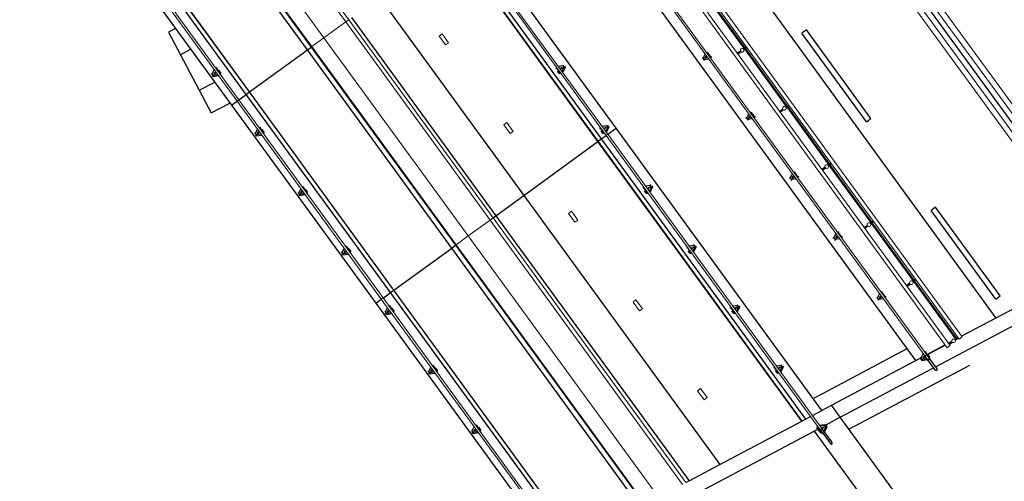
# Model space of a CAD drawing. Header units: metres. Extents: x 102781.1 to 102867.4, y 404261.5 to 404348.4.
# Tile 3 of 11: x 102818.8 to 102845.7, y 404276 to 404288.6. Entities that reach past the tile are written whole.
import ezdxf

# ---------------------------------------------------------------- set-up
doc = ezdxf.new("R2010")
doc.units = ezdxf.units.M
doc.layers.get('0').update_dxf_attribs({"color": 170})
for name, color, linetype, lineweight in [('N-CO-BC-BETONVORM-G', 170, 'Continuous', 25), ('N-CO-BC-BETONVORM-G-1', 170, 'Continuous', 25), ('N-CO-BC-BETONVORM-G-2', 170, 'Continuous', 18), ('N-CO-HC-HOUTVORM-G', 170, 'Continuous', 18), ('N-CO-KC-KUNSTSTOFVORM-G', 170, 'Continuous', 18), ('N-CO-SC-STAALVORM-G', 170, 'Continuous', 25), ('N-CO-SC-STAALVORM-G-2', 170, 'Continuous', 18)]:
    doc.layers.add(name, color=color, linetype=linetype, lineweight=lineweight)

# ---------------------------------------------------------------- blocks, each defined once
blk = doc.blocks.new('AG_SF_Dek - Dek-3897233-N_A_P_')
at = {"layer": 'N-CO-BC-BETONVORM-G-1'}
for p, q in [((23.454, 3.453), (23.454, 3.565)), ((32.934, 3.565), (32.917, 3.453)), ((16.753, 3.453), (23.454, 3.453)), ((23.454, 3.451), (16.753, 3.451)), ((23.454, 3.453), (32.917, 3.453)), ((23.455, 0.941), (23.454, 3.451)), ((32.917, 3.451), (23.454, 3.451)), ((32.559, 0.941), (32.917, 3.451)), ((32.917, 3.453), (32.917, 3.452)), ((16.753, 0.941), (23.455, 0.941)), ((23.455, 0), (23.455, 0.941)), ((23.455, 0.941), (32.559, 0.941)), ((32.424, 0), (32.559, 0.941)), ((16.754, 0), (23.455, 0)), ((23.455, 0), (32.424, 0)), ((23.455, -0.099), (23.455, 0)), ((32.424, 0), (32.41, -0.099)), ((10.053, -1.367), (16.755, -1.367)), ((16.755, -1.497), (10.053, -1.497)), ((16.755, -1.497), (10.053, -1.497)), ((16.754, -3.451), (16.755, -1.497)), ((16.755, -1.497), (16.755, -1.367)), ((16.755, -1.367), (23.456, -1.367)), ((23.456, -1.497), (16.755, -1.497)), ((23.456, -1.497), (16.755, -1.497)), ((23.456, -1.497), (23.456, -1.367)), ((23.456, -1.367), (32.229, -1.367)), ((32.21, -1.497), (23.456, -1.497)), ((23.456, -3.451), (23.456, -1.497)), ((32.21, -1.497), (23.456, -1.497)), ((16.753, -3.453), (10.052, -3.453)), ((16.754, -3.451), (10.053, -3.451)), ((16.753, -3.565), (16.753, -3.453)), ((23.454, -3.453), (16.753, -3.453)), ((23.456, -3.451), (16.754, -3.451)), ((23.454, -3.565), (23.454, -3.453)), ((31.931, -3.453), (23.454, -3.453)), ((31.931, -3.451), (23.456, -3.451))]:
    blk.add_line(p, q, dxfattribs=at)
at = {"layer": 'N-CO-BC-BETONVORM-G-2'}
for p, q in [((16.753, -0.941), (16.753, -0.199)), ((23.455, -0.941), (23.455, -0.199)), ((10.052, -0.941), (16.753, -0.941)), ((16.753, -0.941), (23.455, -0.941)), ((16.753, -1.349), (16.753, -0.941)), ((23.454, -1.349), (23.455, -0.941)), ((23.455, -0.941), (32.29, -0.941)), ((10.052, -1.349), (16.753, -1.349)), ((16.753, -1.349), (23.454, -1.349)), ((23.454, -1.349), (32.232, -1.349))]:
    blk.add_line(p, q, dxfattribs=at)
at = {"layer": 'N-CO-KC-KUNSTSTOFVORM-G'}
for p, q in [((18.571, 1.739), (18.871, 1.739)), ((18.571, 1.639), (18.571, 1.739)), ((18.571, 1.639), (18.871, 1.639)), ((18.871, 1.739), (18.871, 1.639)), ((21.571, 1.739), (21.871, 1.739)), ((21.571, 1.639), (21.571, 1.739)), ((21.571, 1.639), (21.871, 1.639)), ((21.871, 1.739), (21.871, 1.639)), ((24.571, 1.739), (24.871, 1.739)), ((24.571, 1.639), (24.571, 1.739)), ((24.571, 1.639), (24.871, 1.639)), ((24.871, 1.739), (24.871, 1.639)), ((27.571, 1.739), (27.871, 1.739)), ((27.571, 1.639), (27.571, 1.739)), ((27.571, 1.639), (27.871, 1.639)), ((27.871, 1.739), (27.871, 1.639)), ((30.571, 1.739), (30.871, 1.739)), ((30.571, 1.639), (30.571, 1.739)), ((30.571, 1.639), (30.871, 1.639)), ((30.871, 1.739), (30.871, 1.639)), ((10.052, -0.099), (16.754, -0.099)), ((16.754, -0.199), (10.052, -0.199)), ((16.754, -0.099), (23.455, -0.099)), ((16.754, -0.199), (16.754, -0.099)), ((23.455, -0.199), (16.754, -0.199)), ((23.455, -0.099), (32.41, -0.099)), ((23.455, -0.199), (23.455, -0.099)), ((32.396, -0.199), (23.455, -0.199))]:
    blk.add_line(p, q, dxfattribs=at)
at = {"layer": 'N-CO-SC-STAALVORM-G'}
for p, q in [((23.455, 4.065), (16.754, 4.065)), ((23.455, 3.784), (23.455, 4.065)), ((33.005, 4.065), (23.455, 4.065)), ((32.964, 3.78), (33.005, 4.065)), ((16.754, 3.565), (23.455, 3.565)), ((23.455, 3.565), (23.455, 3.727)), ((23.455, 3.565), (32.934, 3.565)), ((32.934, 3.565), (32.956, 3.723)), ((16.754, -3.565), (10.052, -3.565)), ((16.754, -3.817), (16.754, -3.565)), ((23.455, -3.565), (16.754, -3.565)), ((23.455, -3.82), (23.455, -3.565)), ((31.915, -3.565), (23.455, -3.565)), ((16.754, -4.065), (16.754, -3.874)), ((23.455, -4.065), (23.455, -3.877)), ((10.052, -4.065), (16.754, -4.065)), ((16.754, -4.065), (23.455, -4.065)), ((23.455, -4.065), (31.844, -4.065))]:
    blk.add_line(p, q, dxfattribs=at)
blk = doc.blocks.new('Railing - Leuningstijl_Rechts-V73-N_A_P_')
at = {"layer": 'N-CO-BC-BETONVORM-G-1'}
for p, q in [((-0.015, 0.077), (-0.04, 0.088)), ((0.17, 0.025), (0.195, 0.04)), ((0.195, 0.032), (0.195, -0.04)), ((-0.04, -0.088), (-0.04, -0.002)), ((-0.04, -0.088), (-0.015, -0.077)), ((0, -0.128), (-0.04, -0.088)), ((0.195, -0.04), (0.057, -0.113)), ((0.17, -0.025), (0.195, -0.04))]:
    blk.add_line(p, q, dxfattribs=at)
at = {"layer": 'N-CO-SC-STAALVORM-G'}
for p, q in [((0, 0.093), (-0.015, 0.077)), ((-0.015, 0.077), (-0.015, -0.077)), ((0, 0), (0, -0.116)), ((0, 0), (0.028, 0)), ((0.028, 0), (0.049, 0)), ((0.049, 0.01), (0.098, 0.01)), ((0.17, 0.025), (0.057, 0.085)), ((0.057, -0.116), (0.057, 0)), ((0.098, 0.01), (0.128, 0.01)), ((0.128, 0.01), (0.128, -0.01)), ((0.17, -0.025), (0.17, 0.025)), ((-0.015, -0.077), (0, -0.093)), ((0, -0.116), (0, -0.451)), ((0.098, -0.01), (0.049, -0.01)), ((0.057, -0.085), (0.17, -0.025)), ((0.057, -0.451), (0.057, -0.116)), ((0.128, -0.01), (0.098, -0.01))]:
    blk.add_line(p, q, dxfattribs=at)
for points, knots in [([(0.028, -0.132), (0.026, -0.132), (0.021, -0.132), (0.015, -0.13), (0.011, -0.129), (0.008, -0.127), (0.006, -0.126), (0.004, -0.124), (0.002, -0.122), (0.001, -0.12), (0, -0.118), (0, -0.116), (0, -0.116)], [-1, -1, -1, -1, -0.9166667, -0.8333333, -0.7916667, -0.75, -0.7083333, -0.6666667, -0.625, -0.5833333, -0.5416667, -0.5, -0.5, -0.5, -0.5]), ([(0.057, -0.116), (0.057, -0.116), (0.057, -0.118), (0.056, -0.12), (0.055, -0.122), (0.053, -0.124), (0.051, -0.126), (0.049, -0.127), (0.046, -0.129), (0.042, -0.13), (0.036, -0.132), (0.031, -0.132), (0.028, -0.132)], [-0.5, -0.5, -0.5, -0.5, -0.4583333, -0.4166667, -0.375, -0.3333333, -0.2916667, -0.25, -0.2083333, -0.1666667, -0.0833333, 0, 0, 0, 0]), ([(0, -0.451), (0, -0.453), (0, -0.457), (0.001, -0.463), (0.002, -0.47), (0.003, -0.474), (0.005, -0.478), (0.006, -0.482), (0.008, -0.485), (0.01, -0.488), (0.012, -0.491), (0.014, -0.493), (0.016, -0.495), (0.018, -0.497), (0.022, -0.499), (0.026, -0.5), (0.028, -0.5)], [0.5, 0.5, 0.5, 0.5, 0.5416667, 0.5833333, 0.625, 0.6666667, 0.6875, 0.7083333, 0.75, 0.7708333, 0.7916667, 0.8333333, 0.8541667, 0.875, 0.9166667, 1, 1, 1, 1]), ([(0.028, -0.5), (0.031, -0.5), (0.035, -0.499), (0.039, -0.497), (0.041, -0.495), (0.043, -0.493), (0.045, -0.491), (0.047, -0.488), (0.049, -0.485), (0.051, -0.482), (0.052, -0.478), (0.054, -0.474), (0.055, -0.47), (0.056, -0.463), (0.057, -0.457), (0.057, -0.453), (0.057, -0.451)], [0, 0, 0, 0, 0.0833333, 0.125, 0.1458333, 0.1666667, 0.2083333, 0.2291667, 0.25, 0.2916667, 0.3125, 0.3333333, 0.375, 0.4166667, 0.4583333, 0.5, 0.5, 0.5, 0.5])]:
    blk.add_open_spline(points, degree=3, knots=knots, dxfattribs=at)
blk = doc.blocks.new('Railing - Leuningstijl-V99-N_A_P_')
at = {"layer": 'N-CO-BC-BETONVORM-G-1'}
for p, q in [((-0.015, 0.077), (-0.04, 0.088)), ((0.17, 0.025), (0.195, 0.04)), ((-0.04, -0.088), (-0.015, -0.077)), ((0.17, -0.025), (0.195, -0.04))]:
    blk.add_line(p, q, dxfattribs=at)
at = {"layer": 'N-CO-SC-STAALVORM-G'}
for p, q in [((0, 0.093), (-0.015, 0.077)), ((-0.015, 0.077), (-0.015, -0.077)), ((0.049, 0.01), (0.098, 0.01)), ((0.17, 0.025), (0.057, 0.085)), ((0.098, 0.01), (0.128, 0.01)), ((0.128, 0.01), (0.128, -0.01)), ((0.17, -0.025), (0.17, 0.025)), ((-0.015, -0.077), (0, -0.093)), ((0.098, -0.01), (0.049, -0.01)), ((0.057, -0.085), (0.17, -0.025)), ((0.128, -0.01), (0.098, -0.01))]:
    blk.add_line(p, q, dxfattribs=at)
blk = doc.blocks.new('Railing - Leuningstijl-V100-N_A_P_')
at = {"layer": 'N-CO-BC-BETONVORM-G-1'}
for p, q in [((-0.015, 0.077), (-0.04, 0.088)), ((0.17, 0.025), (0.195, 0.04)), ((-0.04, -0.088), (-0.015, -0.077)), ((0.17, -0.025), (0.195, -0.04))]:
    blk.add_line(p, q, dxfattribs=at)
at = {"layer": 'N-CO-SC-STAALVORM-G'}
for p, q in [((0, 0.093), (-0.015, 0.077)), ((-0.015, 0.077), (-0.015, -0.077)), ((0.049, 0.01), (0.098, 0.01)), ((0.17, 0.025), (0.057, 0.085)), ((0.098, 0.01), (0.128, 0.01)), ((0.128, 0.01), (0.128, -0.01)), ((0.17, -0.025), (0.17, 0.025)), ((-0.015, -0.077), (0, -0.093)), ((0.098, -0.01), (0.049, -0.01)), ((0.057, -0.085), (0.17, -0.025)), ((0.128, -0.01), (0.098, -0.01))]:
    blk.add_line(p, q, dxfattribs=at)
blk = doc.blocks.new('Railing - Leuningstijl-V101-N_A_P_')
at = {"layer": 'N-CO-BC-BETONVORM-G-1'}
for p, q in [((-0.015, 0.077), (-0.04, 0.088)), ((0.17, 0.025), (0.195, 0.04)), ((-0.04, -0.088), (-0.015, -0.077)), ((0.17, -0.025), (0.195, -0.04))]:
    blk.add_line(p, q, dxfattribs=at)
at = {"layer": 'N-CO-SC-STAALVORM-G'}
for p, q in [((0, 0.093), (-0.015, 0.077)), ((-0.015, 0.077), (-0.015, -0.077)), ((0.049, 0.01), (0.098, 0.01)), ((0.17, 0.025), (0.057, 0.085)), ((0.098, 0.01), (0.128, 0.01)), ((0.128, 0.01), (0.128, -0.01)), ((0.17, -0.025), (0.17, 0.025)), ((-0.015, -0.077), (0, -0.093)), ((0.098, -0.01), (0.049, -0.01)), ((0.057, -0.085), (0.17, -0.025)), ((0.128, -0.01), (0.098, -0.01))]:
    blk.add_line(p, q, dxfattribs=at)
blk = doc.blocks.new('Railing - Leuningstijl-V102-N_A_P_')
at = {"layer": 'N-CO-BC-BETONVORM-G-1'}
for p, q in [((-0.015, 0.077), (-0.04, 0.088)), ((0.17, 0.025), (0.195, 0.04)), ((-0.04, -0.088), (-0.015, -0.077)), ((0.17, -0.025), (0.195, -0.04))]:
    blk.add_line(p, q, dxfattribs=at)
at = {"layer": 'N-CO-SC-STAALVORM-G'}
for p, q in [((0, 0.093), (-0.015, 0.077)), ((-0.015, 0.077), (-0.015, -0.077)), ((0.048, 0.01), (0.098, 0.01)), ((0.17, 0.025), (0.057, 0.085)), ((0.098, 0.01), (0.128, 0.01)), ((0.128, 0.01), (0.128, -0.01)), ((0.17, -0.025), (0.17, 0.025)), ((-0.015, -0.077), (0, -0.093)), ((0.098, -0.01), (0.048, -0.01)), ((0.057, -0.085), (0.17, -0.025)), ((0.128, -0.01), (0.098, -0.01))]:
    blk.add_line(p, q, dxfattribs=at)
blk = doc.blocks.new('Railing - Leuningstijl-V103-N_A_P_')
at = {"layer": 'N-CO-BC-BETONVORM-G-1'}
for p, q in [((-0.015, 0.077), (-0.04, 0.088)), ((0.17, 0.025), (0.195, 0.04)), ((-0.04, -0.088), (-0.015, -0.077)), ((0.17, -0.025), (0.195, -0.04))]:
    blk.add_line(p, q, dxfattribs=at)
at = {"layer": 'N-CO-SC-STAALVORM-G'}
for p, q in [((0, 0.093), (-0.015, 0.077)), ((-0.015, 0.077), (-0.015, -0.077)), ((0.048, 0.01), (0.098, 0.01)), ((0.17, 0.025), (0.057, 0.085)), ((0.098, 0.01), (0.128, 0.01)), ((0.128, 0.01), (0.128, -0.01)), ((0.17, -0.025), (0.17, 0.025)), ((-0.015, -0.077), (0, -0.093)), ((0.098, -0.01), (0.048, -0.01)), ((0.057, -0.085), (0.17, -0.025)), ((0.128, -0.01), (0.098, -0.01))]:
    blk.add_line(p, q, dxfattribs=at)
blk = doc.blocks.new('Railing - Railing-4101451-N_A_P_')
at = {"layer": 'N-CO-SC-STAALVORM-G-2'}
for p, q in [((-1.694, 20.482), (-66.543, 20.482)), ((-1.694, 20.482), (-1.694, 20.434)), ((-66.543, 20.425), (-1.694, 20.425))]:
    blk.add_line(p, q, dxfattribs=at)
at = {"extrusion": (0, 0, -1), "zscale": -1, "rotation": 270.0000000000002}
for name, p in [('Railing - Leuningstijl-V99-N_A_P_', (11.827, 20.482)), ('Railing - Leuningstijl-V100-N_A_P_', (9.8, 20.482)), ('Railing - Leuningstijl-V101-N_A_P_', (7.774, 20.482)), ('Railing - Leuningstijl-V102-N_A_P_', (5.747, 20.482)), ('Railing - Leuningstijl-V103-N_A_P_', (3.721, 20.482)), ('Railing - Leuningstijl_Rechts-V73-N_A_P_', (1.694, 20.482))]:
    blk.add_blockref(name, p, dxfattribs=at)
blk = doc.blocks.new('Railing - Leuningstijl-V118-N_A_P_')
at = {"layer": 'N-CO-BC-BETONVORM-G-1'}
for p, q in [((-0.015, 0.077), (-0.04, 0.088)), ((-0.04, -0.088), (-0.04, 0)), ((0.17, 0.025), (0.195, 0.04)), ((-0.04, -0.088), (-0.015, -0.077)), ((0, -0.128), (-0.04, -0.088)), ((0.195, -0.04), (0.057, -0.114)), ((0.17, -0.025), (0.195, -0.04)), ((0.195, 0), (0.195, -0.04))]:
    blk.add_line(p, q, dxfattribs=at)
at = {"layer": 'N-CO-SC-STAALVORM-G'}
for p, q in [((0, 0.093), (-0.015, 0.077)), ((-0.015, 0.077), (-0.015, -0.077)), ((0.17, 0.025), (0.057, 0.085)), ((0.057, 0.01), (0.098, 0.01)), ((0.098, 0.01), (0.128, 0.01)), ((0.128, 0.01), (0.128, -0.01)), ((0.17, -0.025), (0.17, 0.025)), ((-0.015, -0.077), (0, -0.093)), ((0.098, -0.01), (0.057, -0.01)), ((0.057, -0.085), (0.17, -0.025)), ((0.128, -0.01), (0.098, -0.01))]:
    blk.add_line(p, q, dxfattribs=at)
blk = doc.blocks.new('Railing - Leuningstijl-4129790-N_A_P_')
at = {"layer": 'N-CO-BC-BETONVORM-G-1'}
for p, q in [((-0.015, 0.077), (-0.04, 0.088)), ((-0.04, -0.088), (-0.04, 0)), ((0.17, 0.025), (0.195, 0.04)), ((-0.04, -0.088), (-0.015, -0.077)), ((0, -0.128), (-0.04, -0.088)), ((0.195, -0.04), (0.057, -0.113)), ((0.17, -0.025), (0.195, -0.04)), ((0.195, 0), (0.195, -0.04))]:
    blk.add_line(p, q, dxfattribs=at)
at = {"layer": 'N-CO-SC-STAALVORM-G'}
for p, q in [((0, 0.093), (-0.015, 0.077)), ((-0.015, 0.077), (-0.015, -0.077)), ((0.17, 0.025), (0.057, 0.085)), ((0.057, 0.01), (0.098, 0.01)), ((0.098, 0.01), (0.128, 0.01)), ((0.128, 0.01), (0.128, -0.01)), ((0.17, -0.025), (0.17, 0.025)), ((-0.015, -0.077), (0, -0.093)), ((0.098, -0.01), (0.057, -0.01)), ((0.057, -0.085), (0.17, -0.025)), ((0.128, -0.01), (0.098, -0.01))]:
    blk.add_line(p, q, dxfattribs=at)
blk = doc.blocks.new('Railing - Leuningstijl-V119-N_A_P_')
at = {"layer": 'N-CO-BC-BETONVORM-G-1'}
for p, q in [((-0.015, 0.077), (-0.04, 0.088)), ((-0.04, -0.088), (-0.04, 0.001)), ((0.17, 0.025), (0.195, 0.04)), ((0.195, 0.001), (0.195, -0.04)), ((-0.04, -0.088), (-0.015, -0.077)), ((0, -0.128), (-0.04, -0.088)), ((0.195, -0.04), (0.057, -0.114)), ((0.17, -0.025), (0.195, -0.04))]:
    blk.add_line(p, q, dxfattribs=at)
at = {"layer": 'N-CO-SC-STAALVORM-G'}
for p, q in [((0, 0.093), (-0.015, 0.077)), ((-0.015, 0.077), (-0.015, -0.077)), ((0.17, 0.025), (0.057, 0.085)), ((0.057, 0.01), (0.098, 0.01)), ((0.098, 0.01), (0.128, 0.01)), ((0.128, 0.01), (0.128, -0.01)), ((0.17, -0.025), (0.17, 0.025)), ((-0.015, -0.077), (0, -0.093)), ((0.098, -0.01), (0.057, -0.01)), ((0.057, -0.085), (0.17, -0.025)), ((0.128, -0.01), (0.098, -0.01))]:
    blk.add_line(p, q, dxfattribs=at)
blk = doc.blocks.new('Railing - Leuningstijl-V120-N_A_P_')
at = {"layer": 'N-CO-BC-BETONVORM-G-1'}
for p, q in [((-0.015, 0.077), (-0.04, 0.088)), ((-0.04, -0.088), (-0.04, 0)), ((0.17, 0.025), (0.195, 0.04)), ((-0.04, -0.088), (-0.015, -0.077)), ((0, -0.128), (-0.04, -0.088)), ((0.195, -0.04), (0.057, -0.113)), ((0.17, -0.025), (0.195, -0.04)), ((0.195, 0), (0.195, -0.04))]:
    blk.add_line(p, q, dxfattribs=at)
at = {"layer": 'N-CO-SC-STAALVORM-G'}
for p, q in [((0, 0.093), (-0.015, 0.077)), ((-0.015, 0.077), (-0.015, -0.077)), ((0.17, 0.025), (0.057, 0.085)), ((0.057, 0.01), (0.098, 0.01)), ((0.098, 0.01), (0.128, 0.01)), ((0.128, 0.01), (0.128, -0.01)), ((0.17, -0.025), (0.17, 0.025)), ((-0.015, -0.077), (0, -0.093)), ((0.098, -0.01), (0.057, -0.01)), ((0.057, -0.085), (0.17, -0.025)), ((0.128, -0.01), (0.098, -0.01))]:
    blk.add_line(p, q, dxfattribs=at)
blk = doc.blocks.new('Railing - Leuningstijl-V121-N_A_P_')
at = {"layer": 'N-CO-BC-BETONVORM-G-1'}
for p, q in [((-0.015, 0.077), (-0.04, 0.088)), ((-0.04, -0.088), (-0.04, 0)), ((0.17, 0.025), (0.195, 0.04)), ((-0.04, -0.088), (-0.015, -0.077)), ((0, -0.128), (-0.04, -0.088)), ((0.195, -0.04), (0.057, -0.114)), ((0.17, -0.025), (0.195, -0.04)), ((0.195, 0), (0.195, -0.04))]:
    blk.add_line(p, q, dxfattribs=at)
at = {"layer": 'N-CO-SC-STAALVORM-G'}
for p, q in [((0, 0.093), (-0.015, 0.077)), ((-0.015, 0.077), (-0.015, -0.077)), ((0.17, 0.025), (0.057, 0.085)), ((0.057, 0.01), (0.098, 0.01)), ((0.098, 0.01), (0.128, 0.01)), ((0.128, 0.01), (0.128, -0.01)), ((0.17, -0.025), (0.17, 0.025)), ((-0.015, -0.077), (0, -0.093)), ((0.098, -0.01), (0.057, -0.01)), ((0.057, -0.085), (0.17, -0.025)), ((0.128, -0.01), (0.098, -0.01))]:
    blk.add_line(p, q, dxfattribs=at)
blk = doc.blocks.new('Railing - Railing-4122559-N_A_P_')
at = {"layer": 'N-CO-SC-STAALVORM-G-2'}
for p, q in [((-18.404, 9.38), (-25.105, 9.38)), ((-25.105, 9.323), (-18.404, 9.323)), ((-11.703, 9.38), (-18.404, 9.38)), ((-18.404, 9.323), (-11.703, 9.323)), ((-3.279, 9.38), (-11.703, 9.38)), ((-11.703, 9.323), (-3.279, 9.323))]:
    blk.add_line(p, q, dxfattribs=at)
for centre, ratio, start_param, end_param in [((-18.404, 9.351), 0.010363, 5.759594, 6.283186), ((-18.404, 9.351), 0.010363, 5.497795, 5.759586), ((-18.404, 9.351), 0.010363, 5.235994, 5.497787), ((-18.404, 9.351), 0.010363, 4.974192, 5.235988), ((-18.404, 9.351), 0.010363, 4.45059, 4.974188), ((-18.404, 9.351), 0.010363, 4.18879, 4.450586), ((-18.404, 9.351), 0.010363, 3.926991, 4.188784), ((-18.404, 9.351), 0.010363, 3.665191, 3.926983), ((-18.404, 9.351), 0.010363, 3.141593, 3.665184), ((-11.703, 9.351), 0.015545, 5.759594, 6.283185), ((-11.703, 9.351), 0.015545, 5.497795, 5.759586), ((-11.703, 9.351), 0.015545, 3.665191, 3.926983), ((-11.703, 9.351), 0.015545, 3.141593, 3.665184), ((-11.703, 9.351), 0.015545, 5.235994, 5.497787), ((-11.703, 9.351), 0.015545, 4.974192, 5.235988), ((-11.703, 9.351), 0.015545, 4.45059, 4.974188), ((-11.703, 9.351), 0.015545, 4.18879, 4.450586), ((-11.703, 9.351), 0.015545, 3.926991, 4.188784)]:
    blk.add_ellipse(centre, major_axis=(0, 0.0285), ratio=ratio, start_param=start_param, end_param=end_param, dxfattribs=at)
at = {"extrusion": (0, 0, -1), "zscale": -1, "rotation": 270.0000000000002}
for name, p in [('Railing - Leuningstijl-V118-N_A_P_', (19.379, 9.38)), ('Railing - Leuningstijl-4129790-N_A_P_', (17.366, 9.38)), ('Railing - Leuningstijl-4129790-N_A_P_', (15.354, 9.38)), ('Railing - Leuningstijl-V119-N_A_P_', (13.341, 9.38)), ('Railing - Leuningstijl-V120-N_A_P_', (11.329, 9.38)), ('Railing - Leuningstijl-V121-N_A_P_', (9.316, 9.38)), ('Railing - Leuningstijl-4129790-N_A_P_', (7.304, 9.38))]:
    blk.add_blockref(name, p, dxfattribs=at)
blk = doc.blocks.new('AG_SF_Dek rijbaan - AG_SF_Dek rijbaan-3757014-N_A_P_')
at = {"layer": 'N-CO-BC-BETONVORM-G-1'}
for p, q in [((0, 64.848), (0, 0)), ((0.3, 64.806), (3.5, 64.349)), ((3.5, -0.5), (3.5, 64.349)), ((3.5, 64.349), (4.55, 64.198)), ((4.65, 64.184), (4.695, 64.178)), ((4.696, 64.158), (4.696, 62.213)), ((4.72, 64.158), (4.72, 62.213)), ((4.849, 64.156), (4.95, 64.141)), ((5.05, 64.127), (5.581, 64.051)), ((3.2, 63.926), (3.05, 63.926)), ((3.05, 63.926), (3.05, 60.926)), ((3.2, 63.926), (3.2, 60.926)), ((5.815, 64.018), (5.95, 63.998)), ((5.95, 63.998), (5.95, -0.85)), ((4.696, 62.194), (4.696, 60.249)), ((4.72, 62.194), (4.72, 60.249)), ((3.05, 60.926), (3.2, 60.926)), ((4.696, 60.229), (4.696, 58.284)), ((4.72, 60.229), (4.72, 58.284)), ((4.696, 58.265), (4.696, 56.32)), ((4.72, 58.265), (4.72, 56.32)), ((3.2, 57.926), (3.05, 57.926)), ((3.05, 57.926), (3.05, 54.926)), ((3.2, 57.926), (3.2, 54.926)), ((4.696, 56.301), (4.696, 54.355)), ((4.72, 56.301), (4.72, 54.355)), ((3.05, 54.926), (3.2, 54.926)), ((4.696, 54.336), (4.696, 52.391)), ((4.72, 54.336), (4.72, 52.391))]:
    blk.add_line(p, q, dxfattribs=at)
at = {"layer": 'N-CO-HC-HOUTVORM-G'}
for p, q in [((4.55, 64.218), (4.55, -0.731)), ((4.55, 64.218), (4.65, 64.218)), ((4.65, 64.218), (4.65, -0.731)), ((4.95, 64.218), (5.05, 64.218)), ((4.95, -0.731), (4.95, 64.218)), ((5.05, -0.731), (5.05, 64.218))]:
    blk.add_line(p, q, dxfattribs=at)
for centre, start, end in [((4.8, 64.168), 90, 180), ((4.8, 64.168), 180, 270), ((4.8, 64.168), 0, 90), ((4.8, 64.168), 270, 0), ((4.8, 62.203), 90, 180), ((4.8, 62.203), 180, 270), ((4.8, 62.203), 0, 90), ((4.8, 62.203), 270, 0), ((4.8, 60.239), 90, 180), ((4.8, 60.239), 270, 0), ((4.8, 58.275), 90, 180), ((4.8, 58.275), 180, 270), ((4.8, 58.275), 0, 90), ((4.8, 58.275), 270, 0), ((4.8, 56.31), 180, 270), ((4.8, 56.31), 270, 360), ((4.8, 54.346), 270, 0)]:
    blk.add_arc(centre, 0.05, start, end, dxfattribs=at)
for centre, major_axis, start_param, end_param in [((4.8, 60.239), (-0.0191, 0.0462), 1.178091, 2.748887), ((4.8, 60.239), (0.0406, 0.0292), 5.658669, 7.229465), ((4.8, 56.31), (-0.008, 0.0494), 6.122323, 7.693119), ((4.8, 56.31), (0.0191, 0.0462), 5.105091, 6.675888), ((4.8, 54.346), (0, 0.05), 0.000022, 1.570818), ((4.8, 54.346), (0.0191, 0.0462), 5.105066, 6.675862), ((4.8, 54.346), (-0.0236, 0.0441), 1.07943, 2.650227)]:
    blk.add_ellipse(centre, major_axis=major_axis, ratio=1, start_param=start_param, end_param=end_param, dxfattribs=at)
at = {"layer": 'N-CO-KC-KUNSTSTOFVORM-G'}
for p, q in [((-0.3, 64.891), (-0.3, 0.043)), ((-0.15, 64.87), (-0.15, 0.021)), ((0.15, 64.827), (0.15, -0.021)), ((0.3, 64.806), (0.3, -0.043))]:
    blk.add_line(p, q, dxfattribs=at)
at = {"layer": 'N-CO-SC-STAALVORM-G'}
for p, q in [((4.554, 64.178), (4.55, 64.178)), ((4.55, 64.158), (4.554, 64.158)), ((4.752, 64.178), (4.65, 64.178)), ((4.65, 64.158), (4.752, 64.158)), ((4.95, 64.178), (4.849, 64.178)), ((4.849, 64.158), (4.95, 64.158)), ((5.05, 64.178), (5.05, 64.178)), ((5.05, 64.158), (5.05, 64.158)), ((4.752, 62.213), (4.65, 62.213)), ((4.65, 62.193), (4.752, 62.193)), ((4.95, 62.213), (4.849, 62.213)), ((4.849, 62.193), (4.95, 62.193)), ((5.05, 62.213), (5.05, 62.213)), ((5.05, 62.193), (5.05, 62.193)), ((4.554, 60.249), (4.55, 60.249)), ((4.55, 60.229), (4.554, 60.229)), ((4.752, 60.249), (4.65, 60.249)), ((4.65, 60.229), (4.752, 60.229)), ((4.95, 60.249), (4.849, 60.249)), ((4.849, 60.229), (4.95, 60.229)), ((5.05, 60.249), (5.05, 60.249)), ((5.05, 60.229), (5.05, 60.229)), ((4.554, 58.285), (4.55, 58.285)), ((4.55, 58.265), (4.554, 58.265)), ((4.752, 58.285), (4.65, 58.285)), ((4.65, 58.265), (4.752, 58.265)), ((4.95, 58.285), (4.849, 58.285)), ((4.849, 58.265), (4.95, 58.265)), ((5.05, 58.285), (5.05, 58.285)), ((5.05, 58.265), (5.05, 58.265)), ((4.554, 56.32), (4.55, 56.32)), ((4.55, 56.3), (4.554, 56.3)), ((4.752, 56.32), (4.65, 56.32)), ((4.65, 56.3), (4.752, 56.3)), ((4.95, 56.32), (4.849, 56.32)), ((4.849, 56.3), (4.95, 56.3)), ((5.05, 56.32), (5.05, 56.32)), ((5.05, 56.3), (5.05, 56.3)), ((4.554, 54.356), (4.55, 54.356)), ((4.55, 54.336), (4.554, 54.336)), ((4.752, 54.356), (4.65, 54.356)), ((4.65, 54.336), (4.752, 54.336)), ((4.95, 54.356), (4.849, 54.356)), ((4.849, 54.336), (4.95, 54.336)), ((5.05, 54.356), (5.05, 54.356)), ((5.05, 54.336), (5.05, 54.336))]:
    blk.add_line(p, q, dxfattribs=at)
blk = doc.blocks.new('Railing - Leuningstijl_Rechts-V124-N_A_P_')
at = {"layer": 'N-CO-BC-BETONVORM-G-1'}
for p, q in [((-0.04, 0.088), (0, 0.128)), ((-0.015, 0.077), (-0.04, 0.088)), ((-0.04, -0.088), (-0.04, 0.088)), ((0.057, 0.113), (0.195, 0.04)), ((0.17, 0.025), (0.195, 0.04)), ((0.195, 0.04), (0.195, -0.04)), ((-0.04, -0.088), (-0.015, -0.077)), ((0, -0.128), (-0.04, -0.088)), ((0.195, -0.04), (0.057, -0.113)), ((0.17, -0.025), (0.195, -0.04))]:
    blk.add_line(p, q, dxfattribs=at)
at = {"layer": 'N-CO-SC-STAALVORM-G'}
for p, q in [((0, 0.093), (-0.015, 0.077)), ((-0.015, 0.077), (-0.015, -0.077)), ((0, 0), (0, -0.116)), ((0.17, 0.025), (0.057, 0.085)), ((0.057, 0.01), (0.098, 0.01)), ((0.057, -0.116), (0.057, 0)), ((0.098, 0.01), (0.128, 0.01)), ((0.128, 0.01), (0.128, -0.01)), ((0.17, -0.025), (0.17, 0.025)), ((-0.015, -0.077), (0, -0.093)), ((0, -0.116), (0, -0.451)), ((0.098, -0.01), (0.049, -0.01)), ((0.057, -0.085), (0.17, -0.025)), ((0.057, -0.451), (0.057, -0.116)), ((0.128, -0.01), (0.098, -0.01))]:
    blk.add_line(p, q, dxfattribs=at)
for points, knots in [([(0.028, -0.132), (0.026, -0.132), (0.021, -0.132), (0.015, -0.13), (0.011, -0.129), (0.008, -0.127), (0.006, -0.126), (0.004, -0.124), (0.002, -0.122), (0.001, -0.12), (0, -0.118), (0, -0.116), (0, -0.116)], [-1, -1, -1, -1, -0.9166667, -0.8333333, -0.7916667, -0.75, -0.7083333, -0.6666667, -0.625, -0.5833333, -0.5416667, -0.5, -0.5, -0.5, -0.5]), ([(0.057, -0.116), (0.057, -0.116), (0.057, -0.118), (0.056, -0.12), (0.055, -0.122), (0.053, -0.124), (0.051, -0.126), (0.049, -0.127), (0.046, -0.129), (0.042, -0.13), (0.036, -0.132), (0.031, -0.132), (0.028, -0.132)], [-0.5, -0.5, -0.5, -0.5, -0.4583333, -0.4166667, -0.375, -0.3333333, -0.2916667, -0.25, -0.2083333, -0.1666667, -0.0833333, 0, 0, 0, 0]), ([(0, -0.451), (0, -0.453), (0, -0.457), (0.001, -0.463), (0.002, -0.47), (0.003, -0.474), (0.005, -0.478), (0.006, -0.482), (0.008, -0.485), (0.01, -0.488), (0.012, -0.491), (0.014, -0.493), (0.016, -0.495), (0.018, -0.497), (0.022, -0.499), (0.026, -0.5), (0.028, -0.5)], [0.5, 0.5, 0.5, 0.5, 0.5416667, 0.5833333, 0.625, 0.6666667, 0.6875, 0.7083333, 0.75, 0.7708333, 0.7916667, 0.8333333, 0.8541667, 0.875, 0.9166667, 1, 1, 1, 1]), ([(0.028, -0.5), (0.031, -0.5), (0.035, -0.499), (0.039, -0.497), (0.041, -0.495), (0.043, -0.493), (0.045, -0.491), (0.047, -0.488), (0.049, -0.485), (0.051, -0.482), (0.052, -0.478), (0.054, -0.474), (0.055, -0.47), (0.056, -0.463), (0.057, -0.457), (0.057, -0.453), (0.057, -0.451)], [0, 0, 0, 0, 0.0833333, 0.125, 0.1458333, 0.1666667, 0.2083333, 0.2291667, 0.25, 0.2916667, 0.3125, 0.3333333, 0.375, 0.4166667, 0.4583333, 0.5, 0.5, 0.5, 0.5])]:
    blk.add_open_spline(points, degree=3, knots=knots, dxfattribs=at)
blk = doc.blocks.new('Railing - Leuningstijl-V143-N_A_P_')
at = {"layer": 'N-CO-BC-BETONVORM-G-1'}
for p, q in [((-0.015, 0.077), (-0.04, 0.088)), ((0.17, 0.025), (0.195, 0.04)), ((0.195, 0), (0.195, -0.04)), ((-0.04, -0.088), (-0.04, 0)), ((-0.04, -0.088), (-0.015, -0.077)), ((0, -0.128), (-0.04, -0.088)), ((0.195, -0.04), (0.057, -0.114)), ((0.17, -0.025), (0.195, -0.04))]:
    blk.add_line(p, q, dxfattribs=at)
at = {"layer": 'N-CO-SC-STAALVORM-G'}
for p, q in [((0, 0.093), (-0.015, 0.077)), ((-0.015, 0.077), (-0.015, -0.077)), ((0.17, 0.025), (0.057, 0.085)), ((0.057, 0.01), (0.098, 0.01)), ((0.098, 0.01), (0.128, 0.01)), ((0.128, 0.01), (0.128, -0.01)), ((0.17, -0.025), (0.17, 0.025)), ((-0.015, -0.077), (0, -0.093)), ((0.098, -0.01), (0.057, -0.01)), ((0.057, -0.085), (0.17, -0.025)), ((0.128, -0.01), (0.098, -0.01))]:
    blk.add_line(p, q, dxfattribs=at)
blk = doc.blocks.new('Railing - Leuningstijl-V144-N_A_P_')
at = {"layer": 'N-CO-BC-BETONVORM-G-1'}
for p, q in [((-0.015, 0.077), (-0.04, 0.088)), ((0.17, 0.025), (0.195, 0.04)), ((0.195, 0), (0.195, -0.04)), ((-0.04, -0.088), (-0.04, 0)), ((-0.04, -0.088), (-0.015, -0.077)), ((0, -0.128), (-0.04, -0.088)), ((0.195, -0.04), (0.057, -0.113)), ((0.17, -0.025), (0.195, -0.04))]:
    blk.add_line(p, q, dxfattribs=at)
at = {"layer": 'N-CO-SC-STAALVORM-G'}
for p, q in [((0, 0.093), (-0.015, 0.077)), ((-0.015, 0.077), (-0.015, -0.077)), ((0.17, 0.025), (0.057, 0.085)), ((0.057, 0.01), (0.098, 0.01)), ((0.098, 0.01), (0.128, 0.01)), ((0.128, 0.01), (0.128, -0.01)), ((0.17, -0.025), (0.17, 0.025)), ((-0.015, -0.077), (0, -0.093)), ((0.098, -0.01), (0.057, -0.01)), ((0.057, -0.085), (0.17, -0.025)), ((0.128, -0.01), (0.098, -0.01))]:
    blk.add_line(p, q, dxfattribs=at)
blk = doc.blocks.new('Railing - Leuningstijl-V145-N_A_P_')
at = {"layer": 'N-CO-BC-BETONVORM-G-1'}
for p, q in [((-0.015, 0.077), (-0.04, 0.088)), ((0.17, 0.025), (0.195, 0.04)), ((0.195, 0), (0.195, -0.04)), ((-0.04, -0.088), (-0.04, 0)), ((-0.04, -0.088), (-0.015, -0.077)), ((0, -0.128), (-0.04, -0.088)), ((0.195, -0.04), (0.057, -0.114)), ((0.17, -0.025), (0.195, -0.04))]:
    blk.add_line(p, q, dxfattribs=at)
at = {"layer": 'N-CO-SC-STAALVORM-G'}
for p, q in [((0, 0.093), (-0.015, 0.077)), ((-0.015, 0.077), (-0.015, -0.077)), ((0.17, 0.025), (0.057, 0.085)), ((0.057, 0.01), (0.098, 0.01)), ((0.098, 0.01), (0.128, 0.01)), ((0.128, 0.01), (0.128, -0.01)), ((0.17, -0.025), (0.17, 0.025)), ((-0.015, -0.077), (0, -0.093)), ((0.098, -0.01), (0.057, -0.01)), ((0.057, -0.085), (0.17, -0.025)), ((0.128, -0.01), (0.098, -0.01))]:
    blk.add_line(p, q, dxfattribs=at)
blk = doc.blocks.new('Railing - Leuningstijl-V146-N_A_P_')
at = {"layer": 'N-CO-BC-BETONVORM-G-1'}
for p, q in [((-0.015, 0.077), (-0.04, 0.088)), ((0.17, 0.025), (0.195, 0.04)), ((0.195, 0), (0.195, -0.04)), ((-0.04, -0.088), (-0.04, 0)), ((-0.04, -0.088), (-0.015, -0.077)), ((0, -0.128), (-0.04, -0.088)), ((0.195, -0.04), (0.057, -0.114)), ((0.17, -0.025), (0.195, -0.04))]:
    blk.add_line(p, q, dxfattribs=at)
at = {"layer": 'N-CO-SC-STAALVORM-G'}
for p, q in [((0, 0.093), (-0.015, 0.077)), ((-0.015, 0.077), (-0.015, -0.077)), ((0.17, 0.025), (0.057, 0.085)), ((0.057, 0.01), (0.098, 0.01)), ((0.098, 0.01), (0.128, 0.01)), ((0.128, 0.01), (0.128, -0.01)), ((0.17, -0.025), (0.17, 0.025)), ((-0.015, -0.077), (0, -0.093)), ((0.098, -0.01), (0.057, -0.01)), ((0.057, -0.085), (0.17, -0.025)), ((0.128, -0.01), (0.098, -0.01))]:
    blk.add_line(p, q, dxfattribs=at)
blk = doc.blocks.new('Railing - Leuningstijl-V142-N_A_P_')
at = {"layer": 'N-CO-BC-BETONVORM-G-1'}
for p, q in [((-0.015, 0.077), (-0.04, 0.088)), ((0.17, 0.025), (0.195, 0.04)), ((0.195, 0), (0.195, -0.04)), ((-0.04, -0.088), (-0.04, 0)), ((-0.04, -0.088), (-0.015, -0.077)), ((0, -0.128), (-0.04, -0.088)), ((0.195, -0.04), (0.057, -0.113)), ((0.17, -0.025), (0.195, -0.04))]:
    blk.add_line(p, q, dxfattribs=at)
at = {"layer": 'N-CO-SC-STAALVORM-G'}
for p, q in [((0, 0.093), (-0.015, 0.077)), ((-0.015, 0.077), (-0.015, -0.077)), ((0.17, 0.025), (0.057, 0.085)), ((0.057, 0.01), (0.098, 0.01)), ((0.098, 0.01), (0.128, 0.01)), ((0.128, 0.01), (0.128, -0.01)), ((0.17, -0.025), (0.17, 0.025)), ((-0.015, -0.077), (0, -0.093)), ((0.098, -0.01), (0.057, -0.01)), ((0.057, -0.085), (0.17, -0.025)), ((0.128, -0.01), (0.098, -0.01))]:
    blk.add_line(p, q, dxfattribs=at)
blk = doc.blocks.new('Railing - Railing-4187248-N_A_P_')
at = {"layer": 'N-CO-SC-STAALVORM-G-2'}
for p, q in [((-11.706, 16.983), (-18.407, 16.983)), ((-1.754, 16.983), (-11.706, 16.983)), ((-18.407, 16.926), (-11.706, 16.926)), ((-11.706, 16.926), (-1.754, 16.926))]:
    blk.add_line(p, q, dxfattribs=at)
at = {"layer": 'N-CO-SC-STAALVORM-G-2', "flags": 128}
blk.add_lwpolyline([(-1.754, 16.983), (-1.754, 16.982), (-1.754, 16.98), (-1.754, 16.975), (-1.754, 16.969), (-1.754, 16.962), (-1.754, 16.955), (-1.754, 16.948), (-1.754, 16.941), (-1.754, 16.935), (-1.754, 16.93), (-1.754, 16.927), (-1.754, 16.926)], dxfattribs=at)
at = {"layer": 'N-CO-SC-STAALVORM-G-2'}
for start_param, end_param in [(5.759594, 6.283185), (5.497795, 5.759587), (5.235994, 5.497787), (4.974192, 5.235988), (4.45059, 4.974188), (3.141593, 3.665184), (4.18879, 4.450586), (3.926991, 4.188784), (3.665192, 3.926983)]:
    blk.add_ellipse((-11.706, 16.955), major_axis=(0, 0.0285), ratio=0.015545, start_param=start_param, end_param=end_param, dxfattribs=at)
at = {"rotation": 89.99999999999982}
for name, p in [('Railing - Leuningstijl-V143-N_A_P_', (-13.913, 16.926)), ('Railing - Leuningstijl-V144-N_A_P_', (-11.887, 16.926)), ('Railing - Leuningstijl-V145-N_A_P_', (-9.86, 16.926)), ('Railing - Leuningstijl-V146-N_A_P_', (-7.834, 16.926)), ('Railing - Leuningstijl-V142-N_A_P_', (-5.807, 16.926)), ('Railing - Leuningstijl-V142-N_A_P_', (-3.781, 16.926)), ('Railing - Leuningstijl_Rechts-V124-N_A_P_', (-1.754, 16.926))]:
    blk.add_blockref(name, p, dxfattribs=at)
blk = doc.blocks.new('AG_GM_Pijler brug staal1 - AG_GM_Pijler brug staal-4200021-N_A_P_')
at = {"layer": 'N-CO-BC-BETONVORM-G-1'}
for p, q in [((-19.763, 17.823), (-19.843, 17.262)), ((-19.07, 17.724), (-19.763, 17.823)), ((-19.07, 17.724), (-19.135, 17.262)), ((-18.525, 17.647), (-19.07, 17.724)), ((-17.981, 17.569), (-18.525, 17.647)), ((-18.024, 17.262), (-17.981, 17.569)), ((-17.288, 17.47), (-17.981, 17.569)), ((-17.317, 17.263), (-17.288, 17.47)), ((-21.001, 9.131), (-21.032, 8.913)), ((-21.032, 8.913), (-20.339, 8.814)), ((-20.294, 9.132), (-20.339, 8.814)), ((-19.25, 8.659), (-19.183, 9.132)), ((-18.557, 8.56), (-18.476, 9.132)), ((-20.339, 8.814), (-19.795, 8.737)), ((-19.795, 8.737), (-19.25, 8.659)), ((-19.25, 8.659), (-18.557, 8.56))]:
    blk.add_line(p, q, dxfattribs=at)
blk = doc.blocks.new('AG_WA_Wand zuid - AG_WA_Wand zuid-4040245-N_A_P_')
at = {"layer": 'N-CO-BC-BETONVORM-G-1'}
for p, q in [((-2.56, 17.268), (-2.517, 17.569)), ((-2.156, 17.268), (-2.113, 17.569)), ((-1.709, 17.569), (-1.772, 17.121)), ((-1.709, 17.568), (-1.772, 17.121)), ((1.524, 17.57), (-1.709, 17.568)), ((1.41, 16.769), (1.524, 17.57)), ((-1.806, 16.886), (-2.875, 9.38)), ((-1.806, 16.886), (-1.823, 16.769)), ((-1.823, 16.769), (1.41, 16.769)), ((-1.419, 16.763), (-1.419, 16.769)), ((-1.562, 15.763), (-1.561, 15.77)), ((-1.704, 14.763), (-1.703, 14.77)), ((-1.847, 13.763), (-1.846, 13.77)), ((-1.989, 12.763), (-1.988, 12.77)), ((-2.132, 11.763), (-2.131, 11.77)), ((-2.274, 10.763), (-2.273, 10.77)), ((-2.417, 9.763), (-2.416, 9.77)), ((-2.884, 9.323), (-2.963, 8.769)), ((-3.771, 8.769), (-3.718, 9.138)), ((-3.367, 8.769), (-3.314, 9.138)), ((-3.771, 8.768), (-3.885, 7.968)), ((0.27, 8.77), (-3.771, 8.768)), ((-3.367, 8.769), (-3.771, 8.769)), ((-2.963, 8.769), (-3.367, 8.769)), ((-2.692, 8.769), (-2.963, 8.769)), ((0.156, 7.97), (0.27, 8.77)), ((-3.885, 7.968), (-3.884, 7.491)), ((-3.085, 7.968), (0.156, 7.97)), ((-3.084, 7.491), (-3.085, 7.968)), ((-3.884, 7.491), (-3.084, 7.491)), ((-3.873, -5.609), (-3.884, 7.491)), ((-3.084, 7.491), (-3.073, -5.609)), ((-3.073, -5.609), (-3.873, -5.609))]:
    blk.add_line(p, q, dxfattribs=at)
blk = doc.blocks.new('AG_WA_Wand zuid beton - AG_WA_Wand zuid beton-4042636-N_A_P_')
at = {"layer": 'N-CO-BC-BETONVORM-G-1'}
for p, q in [((-0.33, 32.916), (1.536, 46.016)), ((2.344, 46.016), (0.478, 32.916)), ((1.536, 46.016), (2.344, 46.016)), ((-0.33, 32.916), (-0.453, 32.053)), ((0.478, 32.916), (-0.33, 32.916)), ((0.421, 32.513), (0.478, 32.916)), ((3.653, 32.514), (0.421, 32.513)), ((3.539, 31.714), (3.653, 32.514)), ((-1.294, 20.482), (0.307, 31.713)), ((0.025, 31.713), (3.539, 31.714)), ((0.025, 31.713), (0.307, 31.713)), ((0.307, 31.713), (0.711, 31.713)), ((0.504, 30.264), (0.711, 31.713)), ((0.362, 29.264), (0.363, 29.271)), ((0.219, 28.264), (0.22, 28.271)), ((0.077, 27.264), (0.078, 27.271)), ((-0.066, 26.264), (-0.065, 26.271)), ((-0.208, 25.264), (-0.207, 25.271)), ((-0.351, 24.264), (-0.35, 24.271)), ((-0.493, 23.264), (-0.492, 23.271)), ((-1.305, 17.569), (-0.776, 21.276)), ((-1.692, 20.525), (-1.616, 21.052)), ((-2.113, 17.569), (-1.725, 20.287)), ((-1.709, 17.569), (-1.302, 20.425)), ((-2.517, 17.569), (-2.149, 20.153)), ((-1.709, 17.569), (-2.113, 17.569)), ((-1.305, 17.569), (-1.709, 17.569))]:
    blk.add_line(p, q, dxfattribs=at)

msp = doc.modelspace()

# ---------------------------------------------------------------- block references
at = {"layer": 'N-CO-BC-BETONVORM-G'}
for name, p, rotation in [('AG_SF_Dek rijbaan - AG_SF_Dek rijbaan-3757014-N_A_P_', (102810.411, 404334.514), 216.0531235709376), ('Railing - Railing-4101451-N_A_P_', (102828, 404266), 306.0531235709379), ('AG_SF_Dek - Dek-3897233-N_A_P_', (102817.972, 404302.188), 306.0743297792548), ('Railing - Railing-4187248-N_A_P_', (102828, 404266), 306.0531235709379), ('Railing - Railing-4122559-N_A_P_', (102828, 404266), 306.0531235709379), ('AG_WA_Wand zuid beton - AG_WA_Wand zuid beton-4042636-N_A_P_', (102828, 404266), 306.0531235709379), ('AG_GM_Pijler brug staal1 - AG_GM_Pijler brug staal-4200021-N_A_P_', (102828, 404266), 306.0531235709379), ('AG_WA_Wand zuid - AG_WA_Wand zuid-4040245-N_A_P_', (102828, 404266), 306.0531235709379)]:
    msp.add_blockref(name, p, dxfattribs=dict(at, rotation=rotation))

doc.saveas('drawing.dxf')
